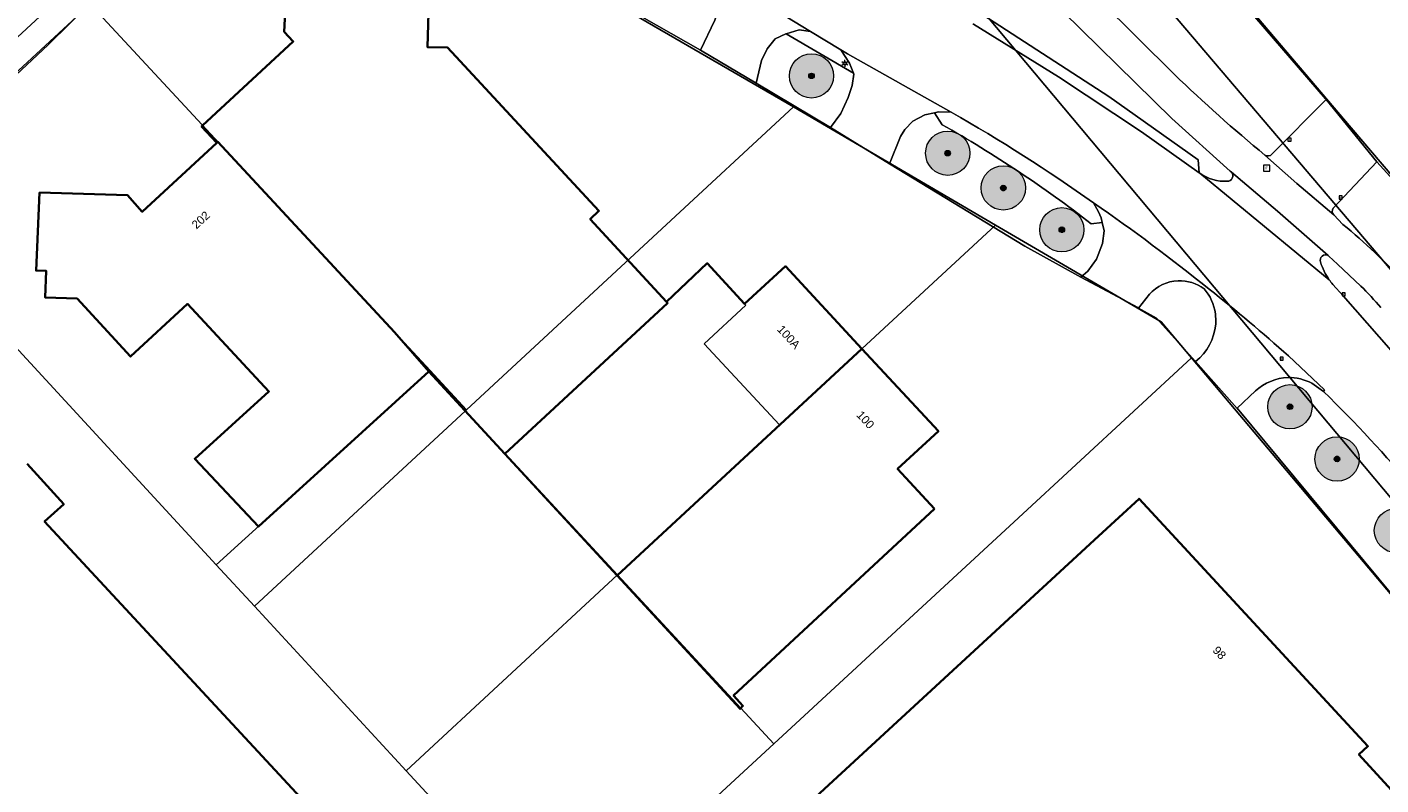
# Model space of a CAD drawing. Header units: metres. Extents: x 163628 to 167676, y 402708 to 405373.
# Tile 42 of 256: x 164325 to 164447, y 403444 to 403512. Entities that reach past the tile are written whole.
import ezdxf
from ezdxf.enums import TextEntityAlignment as Align

# ---------------------------------------------------------------- set-up
doc = ezdxf.new("R2010")
doc.units = ezdxf.units.M
doc.layers.get('0').update_dxf_attribs({"lineweight": 25})
for name, color, linetype, lineweight in [('X-CA190022.004-UO-BGT_Ondergrond$0$GE_201_SHDHek_Lijn_GEM', 253, 'X-CA190022.004-UO-BGT_Ondergrond$0$Hekwerk', 9), ('X-CA190022.004-UO-BGT_Ondergrond$0$GE_314_WGDRijbaanLokaleweg_Vlak_GEM', 253, 'Continuous', 9), ('X-CA190022.004-UO-BGT_Ondergrond$0$GE_316_WGDFietspad_Vlak_GEM', 253, 'Continuous', 9), ('X-CA190022.004-UO-BGT_Ondergrond$0$GE_322_WGDInrit_Vlak_GEM', 253, 'Continuous', 9), ('X-CA190022.004-UO-BGT_Ondergrond$0$GE_367_OWGBerm_groenvoorziening_grasenk_GEM', 253, 'Continuous', 9), ('X-CA190022.004-UO-BGT_Ondergrond$0$GE_401_OTDErf_Vlak_GEM', 253, 'Continuous', 9), ('X-CA190022.004-UO-BGT_Ondergrond$0$GE_4502_GBKN_Huisnummer_Lijn_GEM', 7, 'Continuous', 9), ('X-CA190022.004-UO-BGT_Ondergrond$0$GE_477_BTDGroenvoorziening_Vlak_GEM', 253, 'Continuous', 9), ('X-CA190022.004-UO-BGT_Ondergrond$0$GE_491_VGOHaag_Inrichtend_Vlak_GEM', 253, 'Continuous', 9), ('X-CA190022.004-UO-BGT_Ondergrond$0$GE_601_PNDgrondvlakpand_Vlak_MV_GEM', 34, 'Continuous', 35), ('X-CA190022.004-UO-BGT_Ondergrond$0$GE_861_PALLichtmast_Punt_GEM', 253, 'Continuous', 9), ('X-CA190022.004-UO-BGT_Ondergrond$0$GE_885_PutInspectieofRioolput_Punt_GEM', 253, 'Continuous', 9), ('X-CA190022.004-UO-BGT_Ondergrond$0$GE_886_PutKolk_Punt_GEM', 253, 'Continuous', 9), ('X-CA190022.004-UO-BGT_Ondergrond$0$N-WE-RI-PUT_INSPECTIE-S', 253, 'Continuous', 9), ('X-CA190022.004-UO-KAD_Percelen$0$B-WE-KG-GRENS_PERCEEL-GV', 150, 'Continuous', 9)]:
    doc.layers.add(name, color=color, linetype=linetype, lineweight=lineweight)
doc.layers.add('X-CA190022.004-UO-DWM_Beplanting$0$B-WE-GR-BOOM-S AFKOMSTIG UIT BOMENBESTAND GEMEENTE', color=252, linetype='Continuous')
doc.layers.add('X-CA190022.004-UO-DWM_Beplanting$0$N-GV-GR-GRAS-A-200', color=7, linetype='Continuous')
doc.styles.add('X-CA190022.004-UO-BGT_Ondergrond$0$BGT_NAR', font='arial.ttf', dxfattribs={"height": 1})
doc.styles.add('X-CA190022.004-UO-BGT_Ondergrond$0$NLCS-ISO', font='NLCS-ISO.ttf')
doc.linetypes.add('X-CA190022.004-UO-BGT_Ondergrond$0$Hekwerk', pattern='A,5,-1.5,[2,dgnlstyle-Veghel.shx,S=0.007937,R=0,X=0,Y=0],-1.5', length=8)

# ---------------------------------------------------------------- blocks, each defined once
blk = doc.blocks.new('X-CA190022.004-UO-BGT_Ondergrond$0$SRI-KOLK-SO')
at = {"color": 0, "linetype": 'ByBlock', "lineweight": 18}
blk.add_lwpolyline([(-1.125, -1.125), (1.125, -1.125), (1.125, 1.125), (-1.125, 1.125)], close=True, dxfattribs=at)
at = {"color": 0, "linetype": 'ByBlock', "lineweight": 18, "style": 'X-CA190022.004-UO-BGT_Ondergrond$0$NLCS-ISO'}
blk.add_text('k', height=1.5, dxfattribs=at).set_placement((0, 0), align=Align.MIDDLE_CENTER)
blk = doc.blocks.new('X-CA190022.004-UO-BGT_Ondergrond$0$IMGEOKolk')
at = {"xscale": 5, "yscale": 5, "zscale": 5}
blk.add_blockref('X-CA190022.004-UO-BGT_Ondergrond$0$SRI-KOLK-SO', (0, 0), dxfattribs=at)
blk = doc.blocks.new('X-CA190022.004-UO-BGT_Ondergrond$0$SRI-PUT_INSPECTIEPUT_RIOOLPUT-SO')
at = {"color": 0, "linetype": 'ByBlock', "lineweight": 18}
blk.add_lwpolyline([(-1.12, -1.12), (1.12, -1.12), (1.12, 1.12), (-1.12, 1.12)], close=True, dxfattribs=at)
at = {"color": 0, "linetype": 'ByBlock', "lineweight": 18, "style": 'X-CA190022.004-UO-BGT_Ondergrond$0$NLCS-ISO'}
blk.add_text('r', height=1.5, dxfattribs=at).set_placement((0, 0.28), align=Align.MIDDLE_CENTER)
blk = doc.blocks.new('X-CA190022.004-UO-BGT_Ondergrond$0$IMGEOInspectierioolput')
at = {"layer": 'X-CA190022.004-UO-BGT_Ondergrond$0$N-WE-RI-PUT_INSPECTIE-S', "xscale": 10, "yscale": 10, "zscale": 10}
blk.add_blockref('X-CA190022.004-UO-BGT_Ondergrond$0$SRI-PUT_INSPECTIEPUT_RIOOLPUT-SO', (0, 0), dxfattribs=at)
blk = doc.blocks.new('X-CA190022.004-UO-BGT_Ondergrond$0$N-SIE-WEG_LICHTMAST-SO')
h = blk.add_hatch(color=256)
h.paths.add_polyline_path([(1.16, 0.5, 0.658505), (-1.16, 0.5)])
h.paths.add_polyline_path([(-1.16, -0.5, 0.658505), (1.16, -0.5)])
at = {"flags": 128}
for points in [[(-2.19, 1.27), (-1.1, 0.63)], [(-1.16, 0.5), (1.16, 0.5)], [(0, 1.27), (0, 2.53)], [(1.1, 0.63), (2.19, 1.27)], [(-2.19, -1.27), (-1.1, -0.63)], [(-1.16, -0.5), (1.16, -0.5)], [(0, -1.27), (0, -2.53)], [(2.19, -1.27), (1.1, -0.63)]]:
    blk.add_lwpolyline(points, dxfattribs=at)
at = {"ltscale": 0.5}
blk.add_circle((0, 0), 1.27, dxfattribs=at)
at = {"style": 'X-CA190022.004-UO-BGT_Ondergrond$0$NLCS-ISO'}
blk.add_attdef('TYPE', text='', height=1.8, dxfattribs=at).set_placement((0, 2.53), align=Align.BOTTOM_CENTER)
blk = doc.blocks.new('X-CA190022.004-UO-BGT_Ondergrond$0$IMGEOLichtmastpaal')
at = {"xscale": 5, "yscale": 5, "zscale": 5}
blk.add_blockref('X-CA190022.004-UO-BGT_Ondergrond$0$N-SIE-WEG_LICHTMAST-SO', (0, 6.4), dxfattribs=at)
blk = doc.blocks.new('X-CA190022.004-UO-DWM_Beplanting$0$SGR-BOOM_01-SO')
at = {"linetype": 'ByBlock', "lineweight": 18}
h = blk.add_hatch(color=0, dxfattribs=at)
h.dxf.hatch_style = 1
edge = h.paths.add_edge_path()
edge.add_arc((0, 0), 0.25, 0, 360)
at = {"color": 0, "linetype": 'ByBlock', "lineweight": 18}
for radius in [2, 0.25]:
    blk.add_circle((0, 0), radius, dxfattribs=at)
blk = doc.blocks.new('X-CA190022.004-UO-DWM_Beplanting$0$IMGEOBoom')
at = {"transparency": 33554457}
h = blk.add_hatch(color=256, dxfattribs=at)
h.dxf.hatch_style = 1
edge = h.paths.add_edge_path()
edge.add_arc((0, 0), 100, 0, 360)
edge = h.paths.add_edge_path(flags=17)
edge.add_arc((0, 0), 12.5, 0, 360)
h = blk.add_hatch()
h.set_pattern_fill('ANGLE', color=256)
h.set_pattern_definition([(0, (0, 0), (0, 6.985), [5.08, -1.905]), (90, (0, 0), (-6.985, 4e-16), [5.08, -1.905])])
edge = h.paths.add_edge_path(flags=17)
edge.add_arc((0, 0), 12.5, 0, 360)
at = {"layer": 'X-CA190022.004-UO-DWM_Beplanting$0$N-GV-GR-GRAS-A-200'}
h = blk.add_hatch(color=256, dxfattribs=at)
h.dxf.hatch_style = 1
edge = h.paths.add_edge_path(flags=17)
edge.add_arc((0, 0), 12.5, 0, 360)
at = {"xscale": 50, "yscale": 50, "zscale": 50}
blk.add_blockref('X-CA190022.004-UO-DWM_Beplanting$0$SGR-BOOM_01-SO', (0, 0), dxfattribs=at)

msp = doc.modelspace()

# ---------------------------------------------------------------- linework, layer by layer
at = {"layer": 'X-CA190022.004-UO-BGT_Ondergrond$0$GE_201_SHDHek_Lijn_GEM'}
for p, q in [((164417.651, 403534.485), (164442.279, 403505.897)), ((164376.502, 403515.609), (164385.808, 403510.281)), ((164390.834, 403507.321), (164397.552, 403503.303)), ((164442.328, 403505.829), (164442.279, 403505.897)), ((164442.328, 403505.829), (164446.912, 403500.197)), ((164402.879, 403500.031), (164415.098, 403492.579)), ((164453.106, 403493.369), (164446.912, 403500.197)), ((164420.151, 403489.774), (164415.098, 403492.579)), ((164425.37, 403486.993), (164420.151, 403489.774)), ((164425.37, 403486.993), (164425.378, 403486.988)), ((164425.378, 403486.988), (164427.008, 403486.073)), ((164427.008, 403486.073), (164430.537, 403482.152))]:
    msp.add_line(p, q, dxfattribs=at)
at = {"layer": 'X-CA190022.004-UO-BGT_Ondergrond$0$GE_314_WGDRijbaanLokaleweg_Vlak_GEM', "flags": 128}
for points in [[(164346.364, 403532.147), (164336.681, 403523.174), (164330.498, 403517.445), (164315.256, 403503.321), (164305.01, 403493.828), (164295.413, 403484.949), (164288.546, 403478.6), (164286.117, 403476.354), (164265.184, 403457.002), (164261.843, 403453.913), (164234.977, 403429.074), (164225.894, 403420.677), (164204.85, 403401.219), (164196.292, 403393.307), (164175.226, 403373.829), (164174.284, 403372.958)], [(164408.457, 403504.689), (164399.067, 403509.96), (164398.475, 403510.32), (164395.737, 403511.985), (164393.505, 403513.343), (164386.663, 403517.884), (164379.657, 403522.59), (164374.085, 403526.493)], [(164410.478, 403512.633), (164418.141, 403507.873), (164425.647, 403502.903), (164430.863, 403499.208), (164430.916, 403499.171), (164442.605, 403489.552)], [(164442.94, 403489.126), (164443.864, 403488.079), (164449.294, 403481.924), (164481.056, 403444.687), (164480.874, 403444.622), (164483.26, 403441.849), (164483.391, 403441.904), (164502.63, 403419.439), (164497.447, 403415.017), (164495.313, 403417.041), (164491.602, 403420.56), (164476.856, 403434.777), (164474.447, 403437.185), (164474.381, 403437.261), (164474.505, 403437.387), (164473.18, 403438.808), (164472.011, 403440.28), (164471.089, 403441.66), (164464.875, 403450.622), (164464.747, 403450.533), (164455.924, 403463.299), (164454.191, 403465.806)], [(164442.654, 403478.893), (164442.095, 403479.437), (164442.19, 403479.589), (164438.928, 403482.654)]]:
    msp.add_lwpolyline(points, dxfattribs=at)
at = {"layer": 'X-CA190022.004-UO-BGT_Ondergrond$0$GE_314_WGDRijbaanLokaleweg_Vlak_GEM'}
for centre, radius, start, end in [((164330.369, 403367.955), 157.461, 54.71778, 60.26953), ((164321.199, 403351.65), 176.078, 51.10004, 55.34637), ((164447.572, 403493.113), 6.112, 215.63986, 220.72209), ((164337.599, 403369.578), 151.835, 48.13596, 51.66814), ((164345.59, 403381.402), 137.571, 40.12617, 45.12583)]:
    msp.add_arc(centre, radius, start, end, dxfattribs=at)
at = {"layer": 'X-CA190022.004-UO-BGT_Ondergrond$0$GE_316_WGDFietspad_Vlak_GEM', "flags": 128}
for points in [[(164420.172, 403516.572), (164421.865, 403514.771), (164428.622, 403508.093)], [(164445.457, 403488.98), (164443.35, 403490.96), (164442.585, 403491.679), (164442.51, 403491.731), (164437.947, 403495.757), (164433.767, 403499.265), (164433.654, 403499.36), (164428.385, 403504.129), (164416.9, 403515.416)], [(164436.794, 403500.807), (164439.681, 403498.23), (164443.031, 403495.402), (164443.849, 403494.543)]]:
    msp.add_lwpolyline(points, dxfattribs=at)
at = {"layer": 'X-CA190022.004-UO-BGT_Ondergrond$0$GE_316_WGDFietspad_Vlak_GEM'}
for centre, radius, start, end in [((164531.888, 403615.691), 149.134, 226.17681, 230.38401), ((164415.17, 403458.867), 42.709, 41.251, 44.83468)]:
    msp.add_arc(centre, radius, start, end, dxfattribs=at)
at = {"layer": 'X-CA190022.004-UO-BGT_Ondergrond$0$GE_316_WGDFietspad_Vlak_GEM', "extrusion": (0, 0, -1)}
msp.add_arc((-164407.307, 403450.162), 57.489, 129.46723, 137.08386, dxfattribs=at)
at = {"layer": 'X-CA190022.004-UO-BGT_Ondergrond$0$GE_322_WGDInrit_Vlak_GEM', "flags": 128}
for points in [[(164393.505, 403513.343), (164395.737, 403511.985), (164394.713, 403512.13), (164393.529, 403511.784), (164393.499, 403511.775), (164392.535, 403511.324), (164391.833, 403510.401), (164391.309, 403509.365), (164390.834, 403507.321), (164385.808, 403510.281), (164387.085, 403513.014), (164387.486, 403514.25), (164387.582, 403515.492), (164387.466, 403515.995), (164387.265, 403516.867), (164386.663, 403517.884), (164393.505, 403513.343)], [(164399.067, 403509.96), (164408.457, 403504.689), (164407.304, 403504.729), (164406.93, 403504.643), (164406.074, 403504.445), (164404.982, 403503.889), (164404.247, 403503.11), (164403.857, 403502.487), (164402.879, 403500.031), (164397.552, 403503.303), (164398.477, 403504.583), (164399.135, 403506.03), (164399.498, 403507.105), (164399.643, 403508.129), (164399.608, 403508.221), (164399.265, 403509.109), (164398.475, 403510.32), (164399.067, 403509.96)], [(164437.437, 403500.885), (164442.328, 403505.829), (164446.912, 403500.197)], [(164443.031, 403495.402), (164439.681, 403498.23), (164436.794, 403500.807)], [(164446.912, 403500.197), (164442.964, 403496.016)], [(164442.605, 403489.552), (164430.916, 403499.171)], [(164433.767, 403499.265), (164437.947, 403495.757), (164442.51, 403491.731)], [(164426.353, 403488.235), (164425.378, 403486.988), (164425.37, 403486.993), (164420.151, 403489.774), (164420.787, 403490.316), (164421.592, 403491.407), (164422.129, 403492.83), (164422.27, 403493.971), (164422.105, 403494.726), (164422.011, 403495.155), (164421.763, 403495.688), (164421.319, 403496.493)], [(164438.928, 403482.654), (164442.19, 403479.589), (164442.095, 403479.437), (164441.051, 403480.206)], [(164435.934, 403479.492), (164434.276, 403477.925), (164434.275, 403477.924), (164430.537, 403482.152)]]:
    msp.add_lwpolyline(points, dxfattribs=at)
at = {"layer": 'X-CA190022.004-UO-BGT_Ondergrond$0$GE_322_WGDInrit_Vlak_GEM'}
for centre, radius, start, end in [((164437.063, 403501.281), 0.545, 240.47409, 313.35901), ((164433.244, 403502.501), 4.063, 235.04414, 272.2267), ((164433.395, 403498.937), 0.496, 270.76409, 41.45294), ((164443.328, 403495.745), 0.453, 143.30596, 229.14905), ((164442.272, 403491.31), 0.483, 60.48368, 199.38682), ((164447.229, 403492.829), 5.668, 197.23217, 215.32282), ((164429.1, 403485.749), 3.705, 92.33892, 137.85908), ((164429.107, 403485.734), 3.72, 53.7952, 92.44076), ((164427.934, 403485.868), 4.426, 7.82152, 40.39403), ((164427.879, 403485.866), 4.481, 355.64148, 7.75283), ((164427.513, 403485.947), 4.853, 308.5515, 355.01121), ((164439.132, 403475.959), 4.765, 92.93223, 132.14765), ((164438.825, 403475.626), 5.092, 64.07618, 89.28928)]:
    msp.add_arc(centre, radius, start, end, dxfattribs=at)
at = {"layer": 'X-CA190022.004-UO-BGT_Ondergrond$0$GE_322_WGDInrit_Vlak_GEM', "extrusion": (0, 0, -1)}
for centre, radius, start, end in [((-164321.199, 403351.65), 176.078, 124.65363, 128.89996), ((-164337.599, 403369.578), 151.835, 128.33186, 131.86404)]:
    msp.add_arc(centre, radius, start, end, dxfattribs=at)
at = {"layer": 'X-CA190022.004-UO-BGT_Ondergrond$0$GE_367_OWGBerm_groenvoorziening_grasenk_GEM', "flags": 128}
for points in [[(164417.582, 403534.565), (164417.651, 403534.485), (164442.279, 403505.897), (164442.328, 403505.829), (164437.437, 403500.885)], [(164365.762, 403531.522), (164373.498, 403525.327), (164387.466, 403515.995), (164387.582, 403515.492), (164387.486, 403514.25), (164387.085, 403513.014), (164385.808, 403510.281), (164376.502, 403515.609), (164371.555, 403520.874), (164361.834, 403530.986), (164348.693, 403530.782), (164349.046, 403533.008)], [(164428.622, 403508.093), (164421.865, 403514.771), (164420.172, 403516.572)], [(164416.9, 403515.416), (164428.385, 403504.129), (164433.654, 403499.36), (164433.767, 403499.265)], [(164430.916, 403499.171), (164430.863, 403499.208), (164430.775, 403500.384), (164422.684, 403506.095), (164410.717, 403513.881)], [(164393.529, 403511.784), (164399.608, 403508.221), (164399.643, 403508.129), (164399.498, 403507.105), (164399.135, 403506.03), (164398.477, 403504.583), (164397.552, 403503.303), (164390.834, 403507.321), (164391.309, 403509.365), (164391.833, 403510.401), (164392.535, 403511.324), (164393.499, 403511.775), (164393.529, 403511.784)], [(164421.111, 403494.6), (164422.105, 403494.726), (164422.27, 403493.971), (164422.129, 403492.83), (164421.592, 403491.407), (164420.787, 403490.316), (164420.151, 403489.774), (164415.098, 403492.579), (164402.879, 403500.031), (164403.857, 403502.487), (164404.247, 403503.11), (164404.982, 403503.889), (164406.074, 403504.445), (164406.93, 403504.643), (164407.642, 403503.556)], [(164442.964, 403496.016), (164446.912, 403500.197), (164453.106, 403493.369)], [(164443.849, 403494.543), (164443.031, 403495.402)], [(164442.51, 403491.731), (164442.585, 403491.679), (164443.35, 403490.96), (164445.457, 403488.98)], [(164481.056, 403444.687), (164449.294, 403481.924), (164443.864, 403488.079), (164442.94, 403489.126)], [(164430.537, 403482.152), (164427.008, 403486.073), (164425.378, 403486.988), (164426.353, 403488.235)], [(164441.051, 403480.206), (164442.095, 403479.437), (164442.654, 403478.893)], [(164463.246, 403446.523), (164461.218, 403445.485), (164434.276, 403477.925), (164435.934, 403479.492)]]:
    msp.add_lwpolyline(points, dxfattribs=at)
at = {"layer": 'X-CA190022.004-UO-BGT_Ondergrond$0$GE_367_OWGBerm_groenvoorziening_grasenk_GEM', "extrusion": (0, 0, -1)}
for centre, radius, start, end in [((-164531.888, 403615.691), 149.134, 309.61599, 313.82319), ((-164352.201, 403405.572), 112.581, 119.50184, 127.74075), ((-164437.063, 403501.281), 0.545, 226.64099, 299.52591), ((-164433.244, 403502.501), 4.063, 267.7733, 304.95586), ((-164433.395, 403498.937), 0.496, 138.54706, 269.23591), ((-164443.328, 403495.745), 0.453, 310.85095, 36.69404), ((-164442.272, 403491.31), 0.483, 340.61318, 119.51632), ((-164447.229, 403492.829), 5.668, 324.67718, 342.76783), ((-164429.1, 403485.749), 3.705, 42.14092, 87.66108), ((-164429.107, 403485.734), 3.72, 87.55924, 126.2048), ((-164427.934, 403485.868), 4.426, 139.60597, 172.17848), ((-164447.572, 403493.113), 6.112, 319.27791, 324.36014), ((-164415.17, 403458.867), 42.709, 135.16532, 138.749), ((-164427.879, 403485.866), 4.481, 172.24717, 184.35852), ((-164427.513, 403485.947), 4.853, 184.98879, 231.4485), ((-164439.132, 403475.959), 4.765, 47.85235, 87.06777), ((-164438.825, 403475.626), 5.092, 90.71072, 115.92382), ((-164345.59, 403381.402), 137.571, 134.87417, 139.87383)]:
    msp.add_arc(centre, radius, start, end, dxfattribs=at)
at = {"layer": 'X-CA190022.004-UO-BGT_Ondergrond$0$GE_367_OWGBerm_groenvoorziening_grasenk_GEM'}
msp.add_arc((164407.307, 403450.162), 57.489, 42.91614, 50.53277, dxfattribs=at)
at = {"layer": 'X-CA190022.004-UO-BGT_Ondergrond$0$GE_401_OTDErf_Vlak_GEM', "flags": 128}
for points in [[(164644.76, 403522.135), (164598.026, 403499.598), (164597.907, 403499.54), (164559.867, 403481.087), (164519.897, 403461.496), (164496.748, 403450.567), (164495.285, 403449.119), (164488.004, 403452.975), (164453.106, 403493.369), (164446.912, 403500.197), (164442.328, 403505.829), (164442.279, 403505.897), (164417.651, 403534.485)], [(164318.159, 403502.685), (164326.85, 403510.791), (164330.817, 403514.684), (164332.939, 403516.348), (164337.49, 403520.505), (164348.693, 403530.782), (164361.834, 403530.986), (164371.555, 403520.874), (164376.502, 403515.609), (164385.808, 403510.281), (164390.834, 403507.321), (164397.552, 403503.303), (164402.879, 403500.031), (164415.098, 403492.579), (164420.151, 403489.774), (164425.37, 403486.993), (164425.378, 403486.988), (164427.008, 403486.073), (164430.537, 403482.152), (164434.275, 403477.924), (164434.276, 403477.925)], [(164346.794, 403479.437), (164339.429, 403487.368), (164334.298, 403482.604), (164329.461, 403487.845), (164326.584, 403487.939), (164326.676, 403490.341), (164325.76, 403490.369), (164326.071, 403497.422), (164334.005, 403497.201), (164335.348, 403495.684), (164342.103, 403501.922), (164340.704, 403503.395), (164340.807, 403503.49), (164348.991, 403511.064), (164348.186, 403511.956), (164348.429, 403517.309)], [(164361.298, 403516.785), (164361.119, 403510.574), (164362.94, 403510.522), (164376.61, 403495.772), (164375.833, 403495.029), (164382.708, 403487.549), (164386.403, 403491.029), (164389.784, 403487.364), (164393.475, 403490.76), (164400.373, 403483.316), (164407.287, 403475.855), (164403.604, 403472.443), (164406.954, 403468.827), (164388.79, 403451.976), (164389.627, 403451.029), (164389.378, 403450.765), (164378.251, 403462.821), (164368.107, 403473.812), (164361.251, 403481.24), (164345.843, 403467.241), (164340.087, 403473.368), (164346.794, 403479.437)], [(164434.276, 403477.925), (164461.218, 403445.485), (164460.688, 403445.214), (164463.143, 403440.873), (164460.737, 403439.749), (164453.635, 403436.286), (164434.433, 403427.217), (164425.803, 403423.104), (164407.616, 403414.349), (164393.105, 403407.697), (164390.724, 403406.448), (164387.358, 403404.682), (164364.293, 403392.58), (164334.793, 403377.305), (164298.889, 403356.556)], [(164324.941, 403472.921), (164328.248, 403469.259), (164326.527, 403467.702), (164377.823, 403412.386)], [(164421.761, 403466.361), (164425.432, 403469.756), (164446.112, 403447.391), (164445.298, 403446.627), (164448.239, 403443.423), (164447.966, 403439.106), (164432.441, 403431.742), (164431.438, 403431.266), (164430.171, 403432.657), (164427.425, 403430.135), (164426.84, 403430.78), (164423.621, 403427.638), (164404.299, 403418.545), (164388.486, 403435.659), (164421.761, 403466.361)]]:
    msp.add_lwpolyline(points, dxfattribs=at)
at = {"layer": 'X-CA190022.004-UO-BGT_Ondergrond$0$GE_477_BTDGroenvoorziening_Vlak_GEM', "flags": 128}
for points in [[(164410.717, 403513.881), (164422.684, 403506.095), (164430.775, 403500.384), (164430.863, 403499.208), (164425.647, 403502.903), (164418.141, 403507.873), (164410.478, 403512.633), (164410.44, 403512.658), (164410.402, 403512.682)], [(164395.737, 403511.985), (164398.475, 403510.32), (164399.265, 403509.109), (164399.608, 403508.221), (164393.529, 403511.784), (164394.713, 403512.13), (164395.737, 403511.985)], [(164407.642, 403503.556), (164406.93, 403504.643), (164407.304, 403504.729), (164408.457, 403504.689)], [(164421.319, 403496.493), (164421.763, 403495.688), (164422.011, 403495.155), (164422.105, 403494.726), (164421.111, 403494.6)]]:
    msp.add_lwpolyline(points, dxfattribs=at)
at = {"layer": 'X-CA190022.004-UO-BGT_Ondergrond$0$GE_477_BTDGroenvoorziening_Vlak_GEM', "extrusion": (0, 0, -1)}
msp.add_arc((-164330.369, 403367.955), 157.461, 119.73047, 125.28222, dxfattribs=at)
at = {"layer": 'X-CA190022.004-UO-BGT_Ondergrond$0$GE_477_BTDGroenvoorziening_Vlak_GEM'}
msp.add_arc((164352.201, 403405.572), 112.581, 52.25925, 60.49816, dxfattribs=at)
at = {"layer": 'X-CA190022.004-UO-BGT_Ondergrond$0$GE_491_VGOHaag_Inrichtend_Vlak_GEM', "flags": 128}
for points in [[(164410.717, 403513.881), (164422.684, 403506.095), (164430.775, 403500.384), (164430.863, 403499.208), (164425.647, 403502.903), (164418.141, 403507.873), (164410.478, 403512.633), (164410.44, 403512.658), (164410.402, 403512.682)], [(164395.737, 403511.985), (164398.475, 403510.32), (164399.265, 403509.109), (164399.608, 403508.221), (164393.529, 403511.784), (164394.713, 403512.13), (164395.737, 403511.985)], [(164407.642, 403503.556), (164406.93, 403504.643), (164407.304, 403504.729), (164408.457, 403504.689)], [(164421.319, 403496.493), (164421.763, 403495.688), (164422.011, 403495.155), (164422.105, 403494.726), (164421.111, 403494.6)]]:
    msp.add_lwpolyline(points, dxfattribs=at)
at = {"layer": 'X-CA190022.004-UO-BGT_Ondergrond$0$GE_491_VGOHaag_Inrichtend_Vlak_GEM', "extrusion": (0, 0, -1)}
msp.add_arc((-164330.369, 403367.955), 157.461, 119.73047, 125.28222, dxfattribs=at)
at = {"layer": 'X-CA190022.004-UO-BGT_Ondergrond$0$GE_491_VGOHaag_Inrichtend_Vlak_GEM'}
msp.add_arc((164352.201, 403405.572), 112.581, 52.25925, 60.49816, dxfattribs=at)
at = {"layer": 'X-CA190022.004-UO-BGT_Ondergrond$0$GE_601_PNDgrondvlakpand_Vlak_MV_GEM', "flags": 128}
for points in [[(164340.807, 403503.49), (164348.991, 403511.064), (164348.186, 403511.956), (164348.429, 403517.309), (164352.314, 403520.975), (164357.711, 403520.782), (164361.298, 403516.785), (164361.119, 403510.574), (164362.94, 403510.522), (164376.61, 403495.772), (164375.833, 403495.029), (164382.708, 403487.549), (164382.821, 403487.43), (164368.107, 403473.812), (164361.251, 403481.24), (164358.131, 403484.813), (164342.188, 403502.001), (164342.103, 403501.922), (164340.704, 403503.395), (164340.807, 403503.49)], [(164342.103, 403501.922), (164342.188, 403502.001), (164358.131, 403484.813), (164361.251, 403481.24), (164345.843, 403467.241), (164340.087, 403473.368), (164346.794, 403479.437), (164339.429, 403487.368), (164334.298, 403482.604), (164329.461, 403487.845), (164326.584, 403487.939), (164326.676, 403490.341), (164325.76, 403490.369), (164326.071, 403497.422), (164334.005, 403497.201), (164335.348, 403495.684), (164342.103, 403501.922)], [(164400.373, 403483.316), (164378.251, 403462.821), (164368.107, 403473.812), (164382.821, 403487.43), (164382.708, 403487.549), (164386.403, 403491.029), (164389.784, 403487.364), (164393.475, 403490.76), (164400.373, 403483.316)], [(164406.954, 403468.827), (164388.79, 403451.976), (164389.627, 403451.029), (164389.378, 403450.765), (164378.251, 403462.821), (164400.373, 403483.316), (164407.287, 403475.855), (164403.604, 403472.443), (164406.954, 403468.827)], [(164324.941, 403472.921), (164328.248, 403469.259), (164326.527, 403467.702), (164377.823, 403412.386), (164362.8, 403398.461), (164359.407, 403402.101), (164348.416, 403391.933), (164345.006, 403395.58), (164334.018, 403385.402), (164286.097, 403437.089), (164297.464, 403447.604), (164300.856, 403443.981), (164309.119, 403451.645), (164306.521, 403454.412), (164307.826, 403458.598), (164306.585, 403458.988), (164306.434, 403458.565)], [(164421.761, 403466.361), (164425.432, 403469.756), (164446.112, 403447.391), (164445.298, 403446.627), (164448.239, 403443.423), (164447.966, 403439.106), (164432.441, 403431.742), (164431.438, 403431.266), (164430.171, 403432.657), (164427.425, 403430.135), (164426.84, 403430.78), (164423.621, 403427.638), (164404.299, 403418.545), (164388.486, 403435.659), (164421.761, 403466.361)]]:
    msp.add_lwpolyline(points, dxfattribs=at)
at = {"layer": 'X-CA190022.004-UO-KAD_Percelen$0$B-WE-KG-GRENS_PERCEEL-GV', "flags": 128}
for points in [[(164444.596, 403503.272), (164412.082, 403541.534), (164393.176, 403563.781), (164388.711, 403568.662), (164373.729, 403585.025), (164339.204, 403622.748), (164331.702, 403630.909), (164272.895, 403695.302), (164261.228, 403706.309)], [(164244.117, 403697.864), (164382.73, 403547.962), (164467.184, 403447.137), (164474.656, 403438.052), (164476.902, 403439.143), (164487.569, 403444.164), (164388.991, 403559.989), (164335.093, 403619.023), (164327.271, 403627.471), (164268.836, 403691.623), (164256.121, 403703.788)], [(164256.121, 403703.788), (164268.836, 403691.623), (164327.271, 403627.471), (164335.093, 403619.023), (164388.991, 403559.989), (164487.569, 403444.164), (164492.811, 403446.689), (164489.137, 403451.001), (164487.991, 403452.346), (164450.199, 403496.696), (164444.596, 403503.272)], [(164464.658, 403441.585), (164469.708, 403435.65), (164474.656, 403438.052), (164467.184, 403447.137), (164382.73, 403547.962), (164244.117, 403697.864)], [(164218.886, 403685.41), (164219.124, 403685.153), (164241.656, 403660.769), (164259.183, 403641.854), (164276.688, 403622.967), (164299.208, 403598.634), (164319.627, 403576.641), (164339.939, 403554.537), (164362.42, 403530.213), (164375.611, 403515.963), (164394.193, 403505.178), (164412.451, 403494.492), (164427.408, 403485.739), (164430.171, 403482.483), (164464.658, 403441.585)], [(164311.58, 403496.822), (164330.627, 403514.464), (164348.279, 403530.814), (164362.42, 403530.213), (164339.939, 403554.537), (164339.38, 403540.411), (164320.944, 403523.34)]]:
    msp.add_lwpolyline(points, dxfattribs=at)
for points in [[(164450.199, 403496.696), (164509.715, 403537.447), (164512.506, 403539.358), (164545.056, 403561.645), (164494.199, 403624.297), (164459.617, 403606.058), (164472.096, 403592.586), (164471.445, 403592.032), (164442.473, 403567.38), (164412.082, 403541.534), (164444.596, 403503.272)], [(164330.627, 403514.464), (164361.357, 403481.336), (164364.639, 403477.798), (164382.295, 403494.155), (164394.193, 403505.178), (164375.611, 403515.963), (164362.42, 403530.213), (164348.279, 403530.814)], [(164361.357, 403481.336), (164330.627, 403514.464), (164311.58, 403496.822), (164342.041, 403463.786)], [(164382.821, 403487.43), (164382.708, 403487.549), (164386.403, 403491.029), (164389.784, 403487.364), (164389.898, 403487.24), (164386.129, 403483.745), (164392.922, 403476.418), (164400.374, 403483.315), (164412.451, 403494.492), (164394.193, 403505.178), (164382.295, 403494.155), (164364.639, 403477.798), (164364.547, 403477.713), (164368.136, 403473.839)], [(164311.58, 403496.822), (164264.282, 403453.13), (164282.37, 403433.616), (164324.83, 403387.806), (164333.442, 403378.516), (164334.483, 403377.392), (164337.189, 403378.787), (164393.545, 403407.844), (164388.35, 403413.494), (164373.258, 403429.906), (164359.209, 403445.155), (164345.484, 403460.052), (164342.041, 403463.786)], [(164389.252, 403473.022), (164378.303, 403462.866), (164392.43, 403447.617), (164414.532, 403468.035), (164430.171, 403482.483), (164427.408, 403485.739), (164412.451, 403494.492), (164400.374, 403483.315), (164392.922, 403476.418)], [(164368.136, 403473.839), (164378.303, 403462.866), (164389.252, 403473.022), (164392.922, 403476.418), (164386.129, 403483.745), (164389.898, 403487.24), (164389.784, 403487.364), (164386.403, 403491.029), (164382.708, 403487.549), (164382.821, 403487.43)], [(164414.532, 403468.035), (164392.43, 403447.617), (164373.258, 403429.906), (164388.35, 403413.494), (164393.545, 403407.844), (164395.494, 403408.832), (164443.895, 403432.527), (164450.635, 403435.456), (164461.223, 403440.276), (164464.658, 403441.585), (164430.171, 403482.483)], [(164361.357, 403481.336), (164342.041, 403463.786), (164345.484, 403460.052), (164364.547, 403477.713), (164364.639, 403477.798)], [(164364.547, 403477.713), (164345.484, 403460.052), (164359.209, 403445.155), (164378.303, 403462.866), (164368.136, 403473.839)], [(164378.303, 403462.866), (164359.209, 403445.155), (164373.258, 403429.906), (164392.43, 403447.617)]]:
    msp.add_lwpolyline(points, close=True, dxfattribs=at)

# ---------------------------------------------------------------- block references
at = {"layer": 'X-CA190022.004-UO-BGT_Ondergrond$0$GE_861_PALLichtmast_Punt_GEM', "xscale": 0.025, "yscale": 0.025, "zscale": 0.025}
msp.add_blockref('X-CA190022.004-UO-BGT_Ondergrond$0$IMGEOLichtmastpaal', (164398.831, 403508.945), dxfattribs=at)
at = {"layer": 'X-CA190022.004-UO-BGT_Ondergrond$0$GE_885_PutInspectieofRioolput_Punt_GEM', "xscale": 0.025, "yscale": 0.025, "zscale": 0.025}
msp.add_blockref('X-CA190022.004-UO-BGT_Ondergrond$0$IMGEOInspectierioolput', (164436.954, 403499.628), dxfattribs=at)
at = {"layer": 'X-CA190022.004-UO-BGT_Ondergrond$0$GE_886_PutKolk_Punt_GEM', "xscale": 0.025, "yscale": 0.025, "zscale": 0.025}
for p in [(164439.023, 403502.201), (164443.638, 403496.974), (164443.905, 403488.237), (164438.303, 403482.406)]:
    msp.add_blockref('X-CA190022.004-UO-BGT_Ondergrond$0$IMGEOKolk', p, dxfattribs=at)
at = {"layer": 'X-CA190022.004-UO-DWM_Beplanting$0$B-WE-GR-BOOM-S AFKOMSTIG UIT BOMENBESTAND GEMEENTE', "xscale": 0.02, "yscale": 0.02, "zscale": 0.02}
for p in [(164395.823, 403507.969), (164408.131, 403500.982), (164413.158, 403497.84), (164418.443, 403494.063), (164439.062, 403478.069), (164443.315, 403473.344), (164448.681, 403466.87)]:
    msp.add_blockref('X-CA190022.004-UO-DWM_Beplanting$0$IMGEOBoom', p, dxfattribs=at)

# ---------------------------------------------------------------- texts
at = {"layer": 'X-CA190022.004-UO-BGT_Ondergrond$0$GE_4502_GBKN_Huisnummer_Lijn_GEM', "style": 'X-CA190022.004-UO-BGT_Ondergrond$0$BGT_NAR'}
for s, rotation, p in [('202', 42.7, (164340.631, 403494.948)), ('100A', 312.8, (164393.77, 403484.373)), ('100', 312.8, (164400.703, 403476.891)), ('98', 312.8, (164432.688, 403455.831))]:
    msp.add_text(s, height=0.75, rotation=rotation, dxfattribs=at).set_placement(p, align=Align.MIDDLE_CENTER)

doc.saveas('drawing.dxf')
